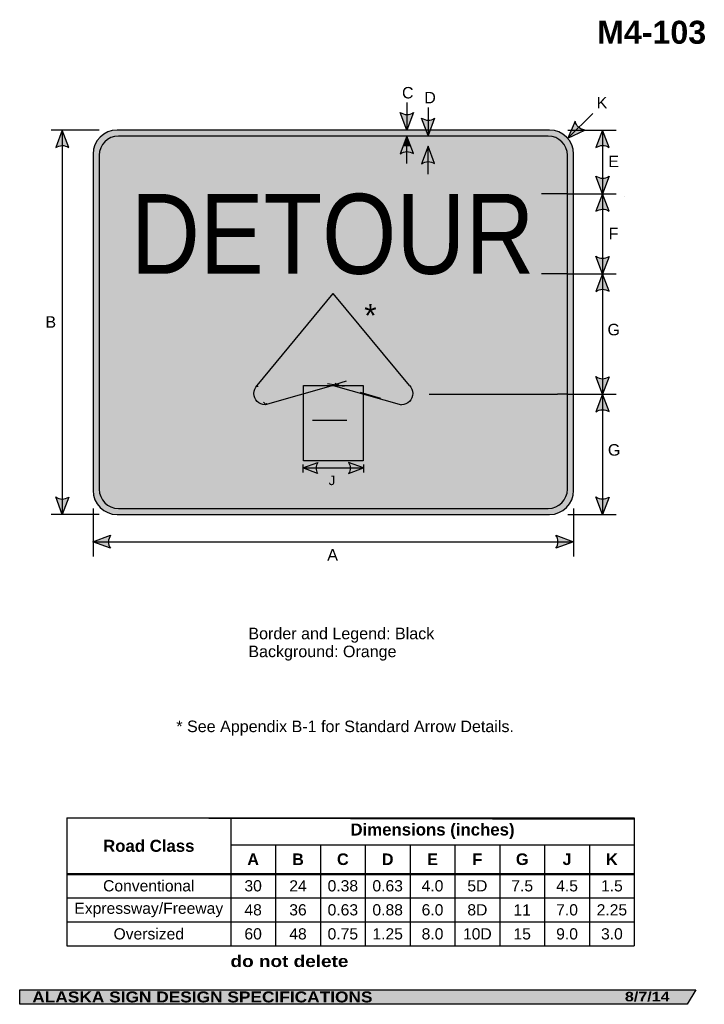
# Model space of a CAD drawing. Header units: feet. Extents: x 3.7 to 46.4, y 0.2 to 61.6.
import ezdxf
from ezdxf.enums import TextEntityAlignment as Align

# ---------------------------------------------------------------- set-up
doc = ezdxf.new("R2010")
doc.units = ezdxf.units.FT
doc.header["$MEASUREMENT"] = 0
doc.layers.add('Sign', color=7, linetype='Continuous')
doc.styles.add('ARIAL', font='arial.ttf')
doc.styles.add('ARIAL B', font='arialbd.ttf')
doc.styles.add('ARIAL BLACK B', font='ariblk.ttf')
doc.styles.add('ARIAL BLACK BI', font='ariblk.ttf')
doc.styles.add('FHWA SERIES D2000EX', font='txt')

# ---------------------------------------------------------------- blocks, each defined once
blk = doc.blocks.new('*T4')
at = {"color": 0, "linetype": 'ByBlock', "lineweight": -2, "transparency": 16777216}
for p, q in [((0, 0), (35.43096724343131, 0)), ((0, 0), (0, -7.98927253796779)), ((10.23096724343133, 0), (10.23096724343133, -7.98927253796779)), ((35.43096724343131, 0), (35.43096724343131, -7.98927253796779)), ((10.23096724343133, -1.670204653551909), (35.43096724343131, -1.670204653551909)), ((13.03096724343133, -1.670204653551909), (13.03096724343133, -7.98927253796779)), ((15.83096724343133, -1.670204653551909), (15.83096724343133, -7.98927253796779)), ((18.63096724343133, -1.670204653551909), (18.63096724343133, -7.98927253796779)), ((21.43096724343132, -1.670204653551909), (21.43096724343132, -7.98927253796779)), ((24.23096724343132, -1.670204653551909), (24.23096724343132, -7.98927253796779)), ((27.03096724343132, -1.670204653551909), (27.03096724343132, -7.98927253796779)), ((29.83096724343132, -1.670204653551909), (29.83096724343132, -7.98927253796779)), ((32.63096724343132, -1.670204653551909), (32.63096724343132, -7.98927253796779)), ((0, -3.48927253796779), (35.43096724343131, -3.48927253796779)), ((0, -4.98927253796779), (35.43096724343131, -4.98927253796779)), ((0, -6.48927253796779), (35.43096724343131, -6.48927253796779)), ((0, -7.98927253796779), (35.43096724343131, -7.98927253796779))]:
    blk.add_line(p, q, dxfattribs=at)
at = {"color": 18, "transparency": 16777216, "attachment_point": 5}
for s, insert, char_height, width, style in [('Dimensions (inches)', (22.83096724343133, -0.8351023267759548), 0.75, 25.07999999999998, 'ARIAL B'), ('Road Class', (5.115483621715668, -1.744636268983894), 0.75, 10.11096724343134, 'ARIAL B'), ('A', (11.63096724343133, -2.579738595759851), 0.725, 2.679999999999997, 'ARIAL B'), ('B', (14.43096724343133, -2.579738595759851), 0.725, 2.679999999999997, 'ARIAL B'), ('C', (17.23096724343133, -2.579738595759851), 0.725, 2.679999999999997, 'ARIAL B'), ('D', (20.03096724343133, -2.579738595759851), 0.725, 2.679999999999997, 'ARIAL B'), ('E', (22.83096724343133, -2.579738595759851), 0.725, 2.679999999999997, 'ARIAL B'), ('F', (25.63096724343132, -2.579738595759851), 0.725, 2.679999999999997, 'ARIAL B'), ('G', (28.43096724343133, -2.579738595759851), 0.725, 2.679999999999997, 'ARIAL B'), ('J', (31.23096724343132, -2.579738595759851), 0.725, 2.679999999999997, 'ARIAL B'), ('K', (34.03096724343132, -2.579738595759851), 0.725, 2.679999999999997, 'ARIAL B'), ('Conventional', (5.115483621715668, -4.23927253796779), 0.7, 10.11096724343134, 'ARIAL'), ('30', (11.63096724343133, -4.23927253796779), 0.7, 2.679999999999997, 'ARIAL'), ('24', (14.43096724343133, -4.23927253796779), 0.7, 2.679999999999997, 'ARIAL'), ('0.38', (17.23096724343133, -4.23927253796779), 0.7, 2.679999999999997, 'ARIAL'), ('0.63', (20.03096724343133, -4.23927253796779), 0.7, 2.679999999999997, 'ARIAL'), ('4.0', (22.83096724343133, -4.23927253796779), 0.7, 2.679999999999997, 'ARIAL'), ('5D', (25.63096724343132, -4.23927253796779), 0.7, 2.679999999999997, 'ARIAL'), ('7.5', (28.43096724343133, -4.23927253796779), 0.7, 2.679999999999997, 'ARIAL'), ('4.5', (31.23096724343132, -4.23927253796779), 0.7, 2.679999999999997, 'ARIAL'), ('1.5', (34.03096724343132, -4.23927253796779), 0.7, 2.679999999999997, 'ARIAL'), ('Expressway/Freeway', (5.115483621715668, -5.73927253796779), 0.7, 10.11096724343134, 'ARIAL'), ('48', (11.63096724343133, -5.73927253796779), 0.7, 2.679999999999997, 'ARIAL'), ('36', (14.43096724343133, -5.73927253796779), 0.7, 2.679999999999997, 'ARIAL'), ('0.63', (17.23096724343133, -5.73927253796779), 0.7, 2.679999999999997, 'ARIAL'), ('0.88', (20.03096724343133, -5.73927253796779), 0.7, 2.679999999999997, 'ARIAL'), ('6.0', (22.83096724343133, -5.73927253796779), 0.7, 2.679999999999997, 'ARIAL'), ('8D', (25.63096724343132, -5.73927253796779), 0.7, 2.679999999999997, 'ARIAL'), ('11', (28.43096724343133, -5.73927253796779), 0.7, 2.679999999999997, 'ARIAL'), ('7.0', (31.23096724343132, -5.73927253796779), 0.7, 2.679999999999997, 'ARIAL'), ('2.25', (34.03096724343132, -5.73927253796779), 0.7, 2.679999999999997, 'ARIAL'), ('Oversized', (5.115483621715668, -7.23927253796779), 0.7, 10.11096724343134, 'ARIAL'), ('60', (11.63096724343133, -7.23927253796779), 0.7, 2.679999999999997, 'ARIAL'), ('48', (14.43096724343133, -7.23927253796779), 0.7, 2.679999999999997, 'ARIAL'), ('0.75', (17.23096724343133, -7.23927253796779), 0.7, 2.679999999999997, 'ARIAL'), ('1.25', (20.03096724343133, -7.23927253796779), 0.7, 2.679999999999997, 'ARIAL'), ('8.0', (22.83096724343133, -7.23927253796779), 0.7, 2.679999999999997, 'ARIAL'), ('10D', (25.63096724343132, -7.23927253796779), 0.7, 2.679999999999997, 'ARIAL'), ('15', (28.43096724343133, -7.23927253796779), 0.7, 2.679999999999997, 'ARIAL'), ('9.0', (31.23096724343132, -7.23927253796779), 0.7, 2.679999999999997, 'ARIAL'), ('3.0', (34.03096724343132, -7.23927253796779), 0.7, 2.679999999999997, 'ARIAL')]:
    blk.add_mtext(s, dxfattribs=dict(at, insert=insert, char_height=char_height, width=width, style=style))

msp = doc.modelspace()

# ---------------------------------------------------------------- hatches: boundary and pattern name
h = msp.add_hatch(color=256)
h.dxf.hatch_style = 1
edge = h.paths.add_edge_path()
edge.add_line((28.27967718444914, 55.82882294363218), (27.86929958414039, 54.73989087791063))
edge.add_line((27.86929958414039, 54.73989087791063), (27.46175643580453, 55.83803885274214))
edge.add_arc((27.87749932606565, 56.43538567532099), 0.7277811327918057, 235.1627615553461, 303.5461345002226)
h = msp.add_hatch(color=256)
h.dxf.hatch_style = 1
edge = h.paths.add_edge_path()
edge.add_line((29.60911076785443, 55.4760340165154), (29.19873316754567, 54.38710195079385))
edge.add_line((29.19873316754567, 54.38710195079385), (28.79119001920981, 55.48524992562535))
edge.add_arc((29.20693290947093, 56.08259674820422), 0.7277811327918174, 235.1627615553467, 303.5461345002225)
h = msp.add_hatch(color=256)
h.dxf.hatch_style = 1
edge = h.paths.add_edge_path()
edge.add_line((6.766384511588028, 53.64908135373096), (6.35600691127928, 54.73801341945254))
edge.add_line((6.35600691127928, 54.73801341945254), (5.948463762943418, 53.63986544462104))
edge.add_arc((6.364206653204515, 53.04251862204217), 0.7277811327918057, 56.453865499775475, 124.83723844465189, ccw=False)
h = msp.add_hatch(color=256)
h.dxf.hatch_style = 1
edge = h.paths.add_edge_path()
edge.add_line((38.37512193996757, 55.29353472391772), (37.92459092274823, 54.22059268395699))
edge.add_line((37.92459092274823, 54.22059268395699), (38.97547091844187, 54.73796259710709))
edge.add_arc((39.08417381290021, 55.45757989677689), 0.7277811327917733, 193.0266678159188, 261.4100407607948, ccw=False)
h = msp.add_hatch(color=256)
h.dxf.hatch_style = 1
edge = h.paths.add_edge_path()
edge.add_line((40.49993810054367, 53.65095881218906), (40.08956050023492, 54.73989087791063))
edge.add_line((40.08956050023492, 54.73989087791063), (39.68201735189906, 53.64174290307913))
edge.add_arc((40.09776024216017, 53.04439608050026), 0.7277811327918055, 56.453865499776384, 124.83723844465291, ccw=False)
h = msp.add_hatch(color=256)
h.dxf.hatch_style = 1
edge = h.paths.add_edge_path()
edge.add_line((28.27969018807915, 53.27095881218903), (27.86931258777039, 54.35989087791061))
edge.add_line((27.86931258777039, 54.35989087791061), (27.46176943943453, 53.26174290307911))
edge.add_arc((27.87751232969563, 52.66439608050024), 0.7277811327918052, 56.45386549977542, 124.83723844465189, ccw=False)
h = msp.add_hatch(color=256)
h.dxf.hatch_style = 1
edge = h.paths.add_edge_path()
edge.add_line((29.60912377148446, 52.64712822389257), (29.19874617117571, 53.73606028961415))
edge.add_line((29.19874617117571, 53.73606028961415), (28.79120302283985, 52.63791231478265))
edge.add_arc((29.20694591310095, 52.04056549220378), 0.7277811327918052, 56.45386549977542, 124.83723844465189, ccw=False)
h = msp.add_hatch(color=256)
h.dxf.hatch_style = 1
edge = h.paths.add_edge_path()
edge.add_line((40.49993810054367, 51.85363818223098), (40.08956050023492, 50.76470611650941))
edge.add_line((40.08956050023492, 50.76470611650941), (39.68201735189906, 51.86285409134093))
edge.add_arc((40.09776024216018, 52.46020091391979), 0.7277811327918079, 235.1627615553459, 303.5461345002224)
h = msp.add_hatch(color=256)
h.dxf.hatch_style = 1
edge = h.paths.add_edge_path()
edge.add_line((40.49993810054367, 49.67577405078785), (40.08956050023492, 50.76470611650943))
edge.add_line((40.08956050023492, 50.76470611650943), (39.68201735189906, 49.66655814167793))
edge.add_arc((40.09776024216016, 49.06921131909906), 0.7277811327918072, 56.4538654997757, 124.83723844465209, ccw=False)
h = msp.add_hatch(color=256)
h.dxf.hatch_style = 1
edge = h.paths.add_edge_path()
edge.add_line((40.49993810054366, 46.85461475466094), (40.0895605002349, 45.76568268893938))
edge.add_line((40.0895605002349, 45.76568268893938), (39.68201735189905, 46.86383066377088))
edge.add_arc((40.09776024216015, 47.46117748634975), 0.7277811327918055, 235.1627615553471, 303.5461345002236)
h = msp.add_hatch(color=256)
h.dxf.hatch_style = 1
edge = h.paths.add_edge_path()
edge.add_line((40.49993810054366, 44.67675062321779), (40.0895605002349, 45.76568268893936))
edge.add_line((40.0895605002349, 45.76568268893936), (39.68201735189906, 44.66753471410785))
edge.add_arc((40.09776024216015, 44.070187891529), 0.7277811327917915, 56.453865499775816, 124.83723844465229, ccw=False)
h = msp.add_hatch(color=256)
h.dxf.hatch_style = 1
edge = h.paths.add_edge_path()
edge.add_line((40.49993810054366, 39.33964080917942), (40.0895605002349, 38.25070874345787))
edge.add_line((40.0895605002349, 38.25070874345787), (39.68201735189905, 39.34885671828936))
edge.add_arc((40.09776024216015, 39.94620354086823), 0.7277811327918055, 235.1627615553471, 303.5461345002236)
h = msp.add_hatch(color=256)
h.dxf.hatch_style = 1
edge = h.paths.add_edge_path()
edge.add_line((40.49993810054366, 37.16177667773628), (40.0895605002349, 38.25070874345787))
edge.add_line((40.0895605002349, 38.25070874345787), (39.68201735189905, 37.15256076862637))
edge.add_arc((40.09776024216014, 36.5552139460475), 0.7277811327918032, 56.453865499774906, 124.83723844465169, ccw=False)
h = msp.add_hatch(color=256)
h.dxf.hatch_style = 1
edge = h.paths.add_edge_path()
edge.add_line((22.3036811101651, 33.30192297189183), (21.38338617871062, 33.64979730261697))
edge.add_line((21.38338617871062, 33.64979730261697), (22.31216315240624, 33.99342908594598))
edge.add_arc((22.8168411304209, 33.64143360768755), 0.6153053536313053, 145.1055563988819, 213.4889293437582)
h = msp.add_hatch(color=256)
h.dxf.hatch_style = 1
edge = h.paths.add_edge_path()
edge.add_line((24.23652874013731, 33.30192297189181), (25.15682367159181, 33.64979730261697))
edge.add_line((25.15682367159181, 33.64979730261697), (24.22804669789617, 33.99342908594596))
edge.add_arc((23.72336871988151, 33.64143360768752), 0.6153053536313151, -33.488929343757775, 34.89444360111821, ccw=False)
h = msp.add_hatch(color=256)
h.dxf.hatch_style = 1
edge = h.paths.add_edge_path()
edge.add_line((6.766384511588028, 31.82882294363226), (6.35600691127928, 30.7398908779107))
edge.add_line((6.35600691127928, 30.7398908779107), (5.948463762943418, 31.83803885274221))
edge.add_arc((6.364206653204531, 32.43538567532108), 0.727781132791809, 235.1627615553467, 303.5461345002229)
h = msp.add_hatch(color=256)
h.dxf.hatch_style = 1
edge = h.paths.add_edge_path()
edge.add_line((40.49993810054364, 31.83142353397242), (40.0895605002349, 30.74249146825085))
edge.add_line((40.0895605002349, 30.74249146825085), (39.68201735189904, 31.84063944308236))
edge.add_arc((40.09776024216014, 32.43798626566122), 0.7277811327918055, 235.1627615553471, 303.5461345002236)
h = msp.add_hatch(color=256)
h.dxf.hatch_style = 1
edge = h.paths.add_edge_path()
edge.add_line((9.365047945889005, 28.63063512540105), (8.276526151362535, 29.04209973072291))
edge.add_line((8.276526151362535, 29.04209973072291), (9.375080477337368, 29.44854626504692))
edge.add_arc((9.972011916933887, 29.03220718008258), 0.7277811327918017, 145.105556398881, 213.4889293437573)
h = msp.add_hatch(color=256)
h.dxf.hatch_style = 1
edge = h.paths.add_edge_path()
edge.add_line((37.18270683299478, 29.45160434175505), (38.27122862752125, 29.04013973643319))
edge.add_line((38.27122862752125, 29.04013973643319), (37.17267430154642, 28.63369320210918))
edge.add_arc((36.5757428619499, 29.05003228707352), 0.727781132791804, 325.1055563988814, 393.4889293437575)
at = {"layer": 'Sign', "true_color": 0xffa420}
h = msp.add_hatch(color=40, dxfattribs=at)
edge = h.paths.add_edge_path(flags=0)
edge.add_spline(control_points=[(9.781823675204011, 54.73989087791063), (9.781823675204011, 54.73989087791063), (36.78182367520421, 54.73989087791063), (36.78182367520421, 54.73989087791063), (37.60969621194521, 54.73989087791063), (38.28182367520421, 54.06776341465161), (38.28182367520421, 53.23989087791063), (38.28182367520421, 53.23989087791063), (38.28182367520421, 32.2398908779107), (38.28182367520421, 32.2398908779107), (38.28182367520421, 31.4120183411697), (37.60969621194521, 30.7398908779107), (36.78182367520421, 30.7398908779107), (36.78182367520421, 30.7398908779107), (9.781823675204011, 30.7398908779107), (9.781823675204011, 30.7398908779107), (8.953951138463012, 30.7398908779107), (8.281823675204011, 31.4120183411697), (8.281823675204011, 32.2398908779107), (8.281823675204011, 32.2398908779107), (8.281823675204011, 53.23989087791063), (8.281823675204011, 53.23989087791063), (8.281823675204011, 54.06776341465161), (8.953951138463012, 54.73989087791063), (9.781823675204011, 54.73989087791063)], knot_values=[0, 0, 0, 0, 1, 1, 1, 2, 2, 2, 3, 3, 3, 4, 4, 4, 5, 5, 5, 6, 6, 6, 7, 7, 7, 8, 8, 8, 8], degree=3, periodic=0)
at = {"layer": 'Sign', "true_color": 0x000000}
h = msp.add_hatch(color=18, dxfattribs=at)
edge = h.paths.add_edge_path(flags=0)
edge.add_spline(control_points=[(23.28182367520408, 54.35989087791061), (23.28182367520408, 54.35989087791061), (36.70182367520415, 54.35989087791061), (36.70182367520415, 54.35989087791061), (37.36007167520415, 54.35989087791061), (37.90182367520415, 53.81813887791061), (37.90182367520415, 53.15989087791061), (37.90182367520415, 53.15989087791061), (37.90182367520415, 32.31989087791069), (37.90182367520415, 32.31989087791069), (37.90182367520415, 31.66164287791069), (37.36007167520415, 31.1198908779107), (36.70182367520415, 31.1198908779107), (36.70182367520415, 31.1198908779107), (9.861823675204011, 31.1198908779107), (9.861823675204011, 31.1198908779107), (9.20357567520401, 31.1198908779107), (8.661823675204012, 31.66164287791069), (8.661823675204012, 32.31989087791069), (8.661823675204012, 32.31989087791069), (8.661823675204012, 53.15989087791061), (8.661823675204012, 53.15989087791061), (8.661823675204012, 53.81813887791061), (9.20357567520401, 54.35989087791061), (9.861823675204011, 54.35989087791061), (9.861823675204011, 54.35989087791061), (23.28182367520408, 54.35989087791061), (23.28182367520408, 54.35989087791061)], knot_values=[0, 0, 0, 0, 1, 1, 1, 2, 2, 2, 3, 3, 3, 4, 4, 4, 5, 5, 5, 6, 6, 6, 7, 7, 7, 8, 8, 8, 9, 9, 9, 9], degree=3, periodic=0)
at = {"layer": 'Sign', "true_color": 0xffffff}
msp.add_hatch(color=7, dxfattribs=at).paths.add_polyline_path([(27.86931258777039, 54.35989087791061), (28.1067205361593, 53.72993171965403), (28.00381456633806, 53.73068383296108), (27.63554358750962, 53.72998713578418)])
at = {"layer": 'Sign', "true_color": 0xffa520}
h = msp.add_hatch(color=40, dxfattribs=at)
edge = h.paths.add_edge_path(flags=0)
edge.add_spline(control_points=[(10.04182367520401, 53.72989087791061), (10.04182367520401, 53.72989087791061), (36.52182367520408, 53.72989087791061), (36.52182367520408, 53.72989087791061), (36.93575994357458, 53.72989087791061), (37.27182367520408, 53.39382714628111), (37.27182367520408, 52.97989087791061), (37.27182367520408, 52.97989087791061), (37.27182367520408, 32.49989087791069), (37.27182367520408, 32.49989087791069), (37.27182367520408, 32.08595460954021), (36.93575994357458, 31.7498908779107), (36.52182367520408, 31.7498908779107), (36.52182367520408, 31.7498908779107), (10.04182367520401, 31.7498908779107), (10.04182367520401, 31.7498908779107), (9.627887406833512, 31.7498908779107), (9.29182367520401, 32.08595460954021), (9.29182367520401, 32.49989087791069), (9.29182367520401, 32.49989087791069), (9.29182367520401, 52.97989087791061), (9.29182367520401, 52.97989087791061), (9.29182367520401, 53.39382714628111), (9.627887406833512, 53.72989087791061), (10.04182367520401, 53.72989087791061)], knot_values=[0, 0, 0, 0, 1, 1, 1, 2, 2, 2, 3, 3, 3, 4, 4, 4, 5, 5, 5, 6, 6, 6, 7, 7, 7, 8, 8, 8, 8], degree=3, periodic=0)
at = {"layer": 'Sign', "true_color": 0x000000}
for points in [[(23.27739334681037, 44.59521829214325), (23.91985904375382, 43.81244399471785), (23.2829318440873, 38.80010385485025), (22.68292796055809, 43.84936731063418)], [(18.52942415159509, 38.86388888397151), (22.76083615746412, 43.88545985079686), (23.44022517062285, 38.89342753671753), (19.07727385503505, 37.55449579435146)], [(23.69647298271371, 44.06979950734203), (28.02388561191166, 38.81191931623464), (27.53372858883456, 37.57037281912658), (21.76538355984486, 39.41330782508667)], [(21.42199671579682, 38.80210442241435), (25.14386696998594, 38.80210442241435), (25.14386696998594, 34.08130407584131), (21.42199671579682, 34.08130407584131)], [(19.01773500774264, 37.56381893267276), (19.10058169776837, 37.71497375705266), (19.17973605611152, 37.5975114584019), (19.05188907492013, 37.56058814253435)], [(3.699686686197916, 1.066867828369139), (45.92097727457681, 1.066867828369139), (45.37503178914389, 0.1671574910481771), (3.701084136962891, 0.1671574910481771)]]:
    msp.add_hatch(color=18, dxfattribs=at).paths.add_polyline_path(points, flags=0)
h = msp.add_hatch(color=18, dxfattribs=at)
edge = h.paths.add_edge_path(flags=0)
edge.add_spline(control_points=[(19.02896530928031, 37.58758524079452), (18.63769747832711, 37.58758524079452), (18.32003764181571, 37.90524507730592), (18.32003764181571, 38.29651290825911), (18.32003764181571, 38.49214682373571), (18.38934367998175, 38.65946640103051), (18.52767774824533, 38.79780046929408), (18.52767774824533, 38.79780046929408), (19.02896530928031, 38.29651290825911), (19.02896530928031, 38.29651290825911), (19.02896530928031, 38.29651290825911), (19.02896530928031, 37.58758524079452), (19.02896530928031, 37.58758524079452)], knot_values=[0, 0, 0, 0, 1, 1, 1, 2, 2, 2, 3, 3, 3, 4, 4, 4, 4], degree=3, periodic=0)
h = msp.add_hatch(color=18, dxfattribs=at)
edge = h.paths.add_edge_path(flags=0)
edge.add_spline(control_points=[(28.03738487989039, 38.79780046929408), (28.31405301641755, 38.52113233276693), (28.31405301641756, 38.07189348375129), (28.0373848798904, 37.79522534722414), (27.89905081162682, 37.65689127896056), (27.73173123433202, 37.58758524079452), (27.53609731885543, 37.58758524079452), (27.53609731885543, 37.58758524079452), (27.53609731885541, 38.29651290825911), (27.53609731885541, 38.29651290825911), (27.53609731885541, 38.29651290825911), (28.03738487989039, 38.79780046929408), (28.03738487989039, 38.79780046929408)], knot_values=[0, 0, 0, 0, 1, 1, 1, 2, 2, 2, 3, 3, 3, 4, 4, 4, 4], degree=3, periodic=0)

# ---------------------------------------------------------------- linework, layer by layer
for p, q in [((6.644568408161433, 11.79885945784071), (42.07553565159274, 11.71572187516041)), ((6.644568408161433, 11.79885945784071), (42.07553565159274, 11.71572187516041)), ((6.644568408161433, 8.336815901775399), (42.07553565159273, 8.336815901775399)), ((6.644568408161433, 8.278677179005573), (42.07553565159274, 8.278677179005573))]:
    msp.add_line(p, q)
for points in [[(28.27967718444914, 55.82882294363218), (27.86929958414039, 54.73989087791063), (27.46175643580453, 55.83803885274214, 0.307560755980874), (28.27967718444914, 55.82882294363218, 4.141293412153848)], [(29.60911076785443, 55.4760340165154), (29.19873316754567, 54.38710195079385), (28.79119001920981, 55.48524992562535, 0.307560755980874), (29.60911076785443, 55.4760340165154, 4.141293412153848)], [(6.766384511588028, 53.64908135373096), (6.35600691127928, 54.73801341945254), (5.948463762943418, 53.63986544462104, -0.307560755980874), (6.766384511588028, 53.64908135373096, -4.141293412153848)], [(38.37512193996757, 55.29353472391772), (37.92459092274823, 54.22059268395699), (38.97547091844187, 54.73796259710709, -0.307560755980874), (38.37512193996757, 55.29353472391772, -4.141293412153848)], [(40.49993810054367, 53.65095881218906), (40.08956050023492, 54.73989087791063), (39.68201735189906, 53.64174290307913, -0.307560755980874), (40.49993810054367, 53.65095881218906, -4.141293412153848)], [(28.27969018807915, 53.27095881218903), (27.86931258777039, 54.35989087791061), (27.46176943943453, 53.26174290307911, -0.307560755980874), (28.27969018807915, 53.27095881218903, -4.141293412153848)], [(29.60912377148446, 52.64712822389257), (29.19874617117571, 53.73606028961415), (28.79120302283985, 52.63791231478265, -0.307560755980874), (29.60912377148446, 52.64712822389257, -4.141293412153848)], [(40.49993810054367, 51.85363818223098), (40.08956050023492, 50.76470611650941), (39.68201735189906, 51.86285409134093, 0.307560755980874), (40.49993810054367, 51.85363818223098, 4.141293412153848)], [(40.49993810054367, 49.67577405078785), (40.08956050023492, 50.76470611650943), (39.68201735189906, 49.66655814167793, -0.307560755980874), (40.49993810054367, 49.67577405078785, -4.141293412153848)], [(40.49993810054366, 46.85461475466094), (40.0895605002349, 45.76568268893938), (39.68201735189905, 46.86383066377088, 0.307560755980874), (40.49993810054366, 46.85461475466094, 4.141293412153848)], [(40.49993810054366, 44.67675062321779), (40.0895605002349, 45.76568268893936), (39.68201735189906, 44.66753471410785, -0.307560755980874), (40.49993810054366, 44.67675062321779, -4.141293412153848)], [(40.49993810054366, 39.33964080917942), (40.0895605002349, 38.25070874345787), (39.68201735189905, 39.34885671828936, 0.307560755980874), (40.49993810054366, 39.33964080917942, 4.141293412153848)], [(40.49993810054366, 37.16177667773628), (40.0895605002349, 38.25070874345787), (39.68201735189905, 37.15256076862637, -0.307560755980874), (40.49993810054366, 37.16177667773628, -4.141293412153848)], [(22.3036811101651, 33.30192297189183), (21.38338617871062, 33.64979730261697), (22.31216315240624, 33.99342908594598, 0.307560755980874), (22.3036811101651, 33.30192297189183, 4.141293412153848)], [(24.23652874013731, 33.30192297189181), (25.15682367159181, 33.64979730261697), (24.22804669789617, 33.99342908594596, -0.307560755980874), (24.23652874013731, 33.30192297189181, -4.141293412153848)], [(6.766384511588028, 31.82882294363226), (6.35600691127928, 30.7398908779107), (5.948463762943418, 31.83803885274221, 0.307560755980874), (6.766384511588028, 31.82882294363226, 4.141293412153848)], [(40.49993810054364, 31.83142353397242), (40.0895605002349, 30.74249146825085), (39.68201735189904, 31.84063944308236, 0.307560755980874), (40.49993810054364, 31.83142353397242, 4.141293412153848)], [(9.365047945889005, 28.63063512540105), (8.276526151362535, 29.04209973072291), (9.375080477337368, 29.44854626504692, 0.307560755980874), (9.365047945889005, 28.63063512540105, 4.141293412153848)], [(37.18270683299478, 29.45160434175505), (38.27122862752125, 29.04013973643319), (37.17267430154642, 28.63369320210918, 0.307560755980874), (37.18270683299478, 29.45160434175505, 4.141293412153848)]]:
    msp.add_lwpolyline(points, format="xyb")
at = {"layer": 'Sign', "color": 18, "lineweight": -3, "true_color": 0x000000}
for p, q in [((27.86929958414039, 56.46522695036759), (27.86929958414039, 54.73989087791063)), ((29.19873316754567, 56.13710195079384), (29.19873316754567, 54.38710195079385)), ((37.92459092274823, 54.22059268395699), (39.48022584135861, 55.77622760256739)), ((8.661942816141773, 54.73989087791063), (5.661942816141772, 54.73989087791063)), ((6.356006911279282, 54.73801341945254), (6.356006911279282, 30.7380134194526)), ((37.93278263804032, 54.73989087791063), (40.93278263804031, 54.73989087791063)), ((40.08956050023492, 54.73989087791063), (40.0895605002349, 30.74249146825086)), ((27.86931258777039, 52.6436087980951), (27.86931258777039, 54.35989087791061)), ((29.19874617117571, 51.98606028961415), (29.19874617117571, 53.73606028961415)), ((37.27327741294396, 50.76438060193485), (36.27327741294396, 50.76438060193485)), ((37.93278263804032, 50.76470611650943), (40.93278263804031, 50.76470611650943)), ((37.27197533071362, 45.76568269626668), (36.27197533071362, 45.76568269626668)), ((37.93278263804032, 45.76568268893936), (40.93278263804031, 45.76568268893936)), ((18.52704452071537, 38.79843369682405), (23.28253131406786, 44.52940496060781)), ((28.03801810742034, 38.79843369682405), (23.28253131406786, 44.52940496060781)), ((18.57846062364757, 38.70588501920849), (18.5563066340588, 38.80336257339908)), ((23.28253131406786, 38.80268726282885), (19.02896530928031, 37.58758524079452)), ((22.91178098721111, 38.91856331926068), (23.95744929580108, 38.75019299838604)), ((23.03584332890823, 38.74133140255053), (24.10366562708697, 39.07807204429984)), ((23.28253131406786, 38.80268726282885), (27.53609731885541, 37.58758524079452)), ((23.34599918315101, 38.79007017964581), (23.65172423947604, 38.92742491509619)), ((23.37701476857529, 38.93185571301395), (23.64286264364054, 38.79450097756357)), ((24.95880962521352, 38.36914437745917), (26.22601782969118, 38.00138815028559)), ((29.27523054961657, 38.25005770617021), (37.27523054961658, 38.25005770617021)), ((37.93278263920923, 38.25070874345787), (40.93278263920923, 38.25070874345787)), ((18.9329244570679, 37.75326346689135), (19.04812520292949, 37.62477032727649)), ((21.97626762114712, 36.62182361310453), (24.12290511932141, 36.62182361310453)), ((21.38338617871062, 33.86334546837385), (21.38338617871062, 33.36334546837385)), ((25.15682367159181, 33.86334546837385), (25.15682367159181, 33.36334546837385)), ((21.38338617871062, 33.64979730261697), (25.13338617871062, 33.64979730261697)), ((8.661942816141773, 30.7398908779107), (5.661942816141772, 30.7398908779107)), ((8.281823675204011, 31.12343009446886), (8.281823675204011, 28.12343009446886)), ((37.93278263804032, 30.7398908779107), (40.93278263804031, 30.7398908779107)), ((38.28182367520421, 31.12343009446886), (38.28182367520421, 28.12343009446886)), ((8.276526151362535, 29.04209973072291), (38.27652615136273, 29.04209973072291))]:
    msp.add_line(p, q, dxfattribs=at)
at = {"layer": 'Sign', "color": 7, "lineweight": -3, "true_color": 0xffffff}
for p, q in [((37.93082949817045, 50.76307852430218), (37.27067324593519, 50.76307852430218)), ((37.93082949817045, 45.76568270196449), (37.2706732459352, 45.76568270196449)), ((37.93148054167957, 38.25005771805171), (37.27132428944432, 38.25005771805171))]:
    msp.add_line(p, q, dxfattribs=at)
at = {"layer": 'Sign'}
msp.add_line((41.45882543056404, 50.61521911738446), (41.45882543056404, 50.61521911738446), dxfattribs=at)
at = {"layer": 'Sign', "color": 250, "lineweight": -3, "true_color": 0x1f1a17}
msp.add_line((41.45882543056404, 50.61521911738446), (41.45882543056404, 50.61521911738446), dxfattribs=at)
at = {"layer": 'Sign', "color": 18, "lineweight": -3, "true_color": 0x000000}
msp.add_lwpolyline([(21.42199671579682, 38.80210442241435), (25.14386696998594, 38.80210442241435), (25.14386696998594, 34.08130407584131), (21.42199671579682, 34.08130407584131)], close=True, dxfattribs=at)
at = {"layer": 'Sign', "color": 250, "lineweight": -3, "true_color": 0x1f1a17}
msp.add_lwpolyline([(3.699686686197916, 1.066867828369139), (45.92097727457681, 1.066867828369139), (45.37503178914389, 0.1671574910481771), (3.701084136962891, 0.1671574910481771)], close=True, dxfattribs=at)
at = {"layer": 'Sign', "color": 18, "lineweight": -3, "true_color": 0x000000}
for points, knots in [([(9.781823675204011, 54.73989087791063), (9.781823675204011, 54.73989087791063), (36.78182367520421, 54.73989087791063), (36.78182367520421, 54.73989087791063), (37.60969621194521, 54.73989087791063), (38.28182367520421, 54.06776341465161), (38.28182367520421, 53.23989087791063), (38.28182367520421, 53.23989087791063), (38.28182367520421, 32.2398908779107), (38.28182367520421, 32.2398908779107), (38.28182367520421, 31.4120183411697), (37.60969621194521, 30.7398908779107), (36.78182367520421, 30.7398908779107), (36.78182367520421, 30.7398908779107), (9.781823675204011, 30.7398908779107), (9.781823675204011, 30.7398908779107), (8.953951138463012, 30.7398908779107), (8.281823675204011, 31.4120183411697), (8.281823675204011, 32.2398908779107), (8.281823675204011, 32.2398908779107), (8.281823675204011, 53.23989087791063), (8.281823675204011, 53.23989087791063), (8.281823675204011, 54.06776341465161), (8.953951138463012, 54.73989087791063), (9.781823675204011, 54.73989087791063)], [0, 0, 0, 0, 1, 1, 1, 2, 2, 2, 3, 3, 3, 4, 4, 4, 5, 5, 5, 6, 6, 6, 7, 7, 7, 8, 8, 8, 8]), ([(23.28182367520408, 54.35989087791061), (23.28182367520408, 54.35989087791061), (36.70182367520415, 54.35989087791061), (36.70182367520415, 54.35989087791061), (37.36007167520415, 54.35989087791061), (37.90182367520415, 53.81813887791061), (37.90182367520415, 53.15989087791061), (37.90182367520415, 53.15989087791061), (37.90182367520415, 32.31989087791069), (37.90182367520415, 32.31989087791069), (37.90182367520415, 31.66164287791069), (37.36007167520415, 31.1198908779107), (36.70182367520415, 31.1198908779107), (36.70182367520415, 31.1198908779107), (9.861823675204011, 31.1198908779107), (9.861823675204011, 31.1198908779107), (9.20357567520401, 31.1198908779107), (8.661823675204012, 31.66164287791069), (8.661823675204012, 32.31989087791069), (8.661823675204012, 32.31989087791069), (8.661823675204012, 53.15989087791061), (8.661823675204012, 53.15989087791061), (8.661823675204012, 53.81813887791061), (9.20357567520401, 54.35989087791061), (9.861823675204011, 54.35989087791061), (9.861823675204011, 54.35989087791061), (23.28182367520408, 54.35989087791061), (23.28182367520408, 54.35989087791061)], [0, 0, 0, 0, 1, 1, 1, 2, 2, 2, 3, 3, 3, 4, 4, 4, 5, 5, 5, 6, 6, 6, 7, 7, 7, 8, 8, 8, 9, 9, 9, 9]), ([(19.02896530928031, 37.58758524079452), (18.63769747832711, 37.58758524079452), (18.32003764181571, 37.90524507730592), (18.32003764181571, 38.29651290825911), (18.32003764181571, 38.49214682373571), (18.38934367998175, 38.65946640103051), (18.52767774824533, 38.79780046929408)], [0, 0, 0, 0, 1, 1, 1, 2, 2, 2, 2]), ([(28.03738487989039, 38.79780046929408), (28.31405301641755, 38.52113233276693), (28.31405301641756, 38.07189348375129), (28.0373848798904, 37.79522534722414), (27.89905081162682, 37.65689127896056), (27.73173123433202, 37.58758524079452), (27.53609731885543, 37.58758524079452)], [0, 0, 0, 0, 1, 1, 1, 2, 2, 2, 2])]:
    msp.add_open_spline(points, degree=3, knots=knots, dxfattribs=at)

# ---------------------------------------------------------------- block references
msp.add_blockref('*T4', (6.644568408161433, 11.79885945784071))

# ---------------------------------------------------------------- texts
at = {"layer": 'Sign', "color": 18, "true_color": 0x000000}
for s, height, style, p, p2 in [('M4-103', 1.435599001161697, 'ARIAL B', (39.75848922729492, 60.12437118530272), (46.55848886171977, 60.12437118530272)), ('C', 0.7136714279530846, 'ARIAL', (27.57113550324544, 56.71104494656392), (28.29113553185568, 56.71104494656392)), ('D', 0.7136714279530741, 'ARIAL', (28.96176050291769, 56.40635744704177), (29.68176053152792, 56.40635744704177)), ('K', 0.7190483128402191, 'ARIAL', (39.72478133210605, 56.08606028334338), (40.39478132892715, 56.08606028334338)), ('E', 0.7190483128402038, 'ARIAL', (40.44672135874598, 52.42405507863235), (41.11672135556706, 52.42405507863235)), ('DETOUR', 4.992265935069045, 'FHWA SERIES D2000EX', (10.64103200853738, 45.76346396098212), (35.83928277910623, 45.76346396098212)), ('F', 0.7148361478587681, 'ARIAL', (40.47172135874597, 47.92535716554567), (41.0817213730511, 47.92535716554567)), ('*', 1.434730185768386, 'ARIAL', (25.20947533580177, 42.44484935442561), (25.98947530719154, 42.44484935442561)), ('B', 0.719048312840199, 'ARIAL', (5.304262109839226, 42.39801341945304), (5.974262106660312, 42.39801341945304)), ('G', 0.7178154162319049, 'ARIAL', (40.40088802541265, 41.9247061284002), (41.18088799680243, 41.9247061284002)), ('G', 0.7178154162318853, 'ARIAL', (40.42588802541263, 34.41363843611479), (41.2058879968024, 34.41363843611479)), ('J', 0.5965169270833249, 'ARIAL', (22.99015700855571, 32.57480380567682), (23.40682367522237, 32.57480380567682)), ('A', 0.7174726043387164, 'ARIAL', (22.90197537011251, 27.86670909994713), (23.57197536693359, 27.86670909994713)), ('Border and Legend: Black', 0.7187002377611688, 'ARIAL', (17.97722005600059, 22.95562658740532), (29.5872193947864, 22.95562658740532)), ('Background: Orange', 0.7175247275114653, 'ARIAL', (17.97722005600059, 21.83562658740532), (27.2272199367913, 21.83562658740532)), ('* See Appendix B-1 for Standard Arrow Details.', 0.7181798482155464, 'ARIAL', (13.47888672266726, 17.15714941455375), (34.55888595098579, 17.15714941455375))]:
    msp.add_text(s, height=height, dxfattribs=dict(at, style=style)).set_placement(p, p2, align=Align.ALIGNED)
at = {"layer": 'Sign', "color": 7, "true_color": 0xffffff}
for s, height, style, p, p2 in [('do not delete', 0.7293333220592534, 'ARIAL BLACK B', (16.86311976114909, 2.494490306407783), (24.22311782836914, 2.494490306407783)), ('ALASKA SIGN DESIGN SPECIFICATIONS', 0.685178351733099, 'ARIAL BLACK BI', (4.485322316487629, 0.2847249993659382), (25.72865549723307, 0.2847249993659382)), ('8/7/14', 0.5939693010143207, 'ARIAL BLACK BI', (41.48722585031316, 0.3521680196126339), (44.27555922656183, 0.3521680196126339))]:
    msp.add_text(s, height=height, dxfattribs=dict(at, style=style)).set_placement(p, p2, align=Align.ALIGNED)

doc.saveas('drawing.dxf')
